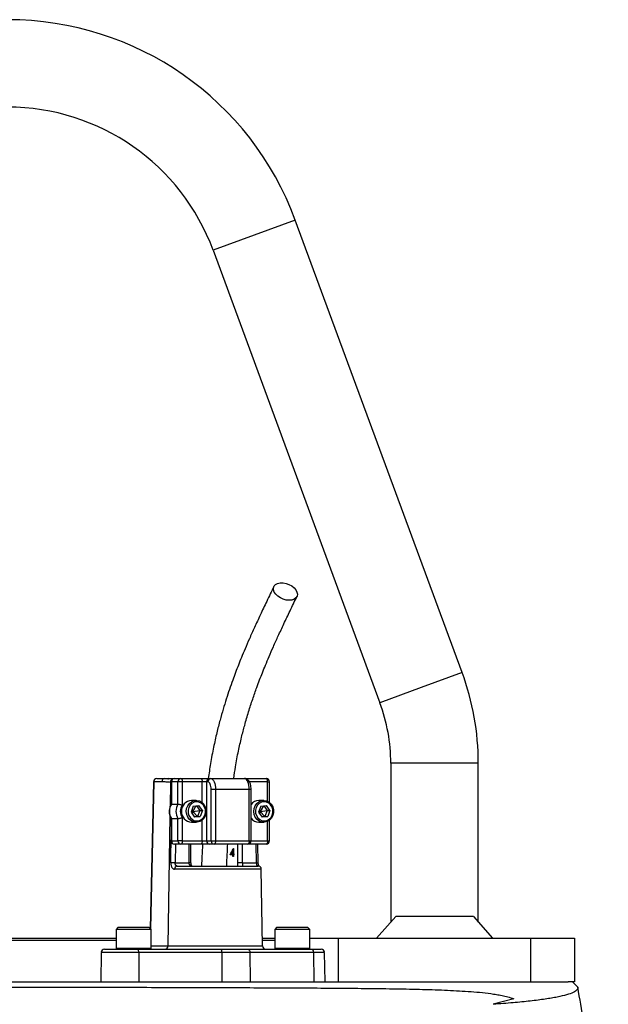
# Model space of a CAD drawing. Header units: millimetres. Extents: x 1760 to 3240, y 826 to 4276.
# Tile 8 of 8: x 2505 to 2774, y 3826 to 4276. Entities that reach past the tile are written whole.
import ezdxf

# ---------------------------------------------------------------- set-up
doc = ezdxf.new("R2010")
doc.units = ezdxf.units.MM

msp = doc.modelspace()

# ---------------------------------------------------------------- linework, layer by layer
at = {"color": 1, "linetype": 'Continuous', "lineweight": 25}
for p, q in [((2631.37, 4184.53), (2612.6, 4177.61)), ((2612.6, 4177.61), (2593.83, 4170.7)), ((2707.6, 3977.61), (2688.83, 3970.7)), ((2688.83, 3970.7), (2670.07, 3963.78)), ((2695, 3936.13), (2675, 3936.13)), ((2715, 3936.13), (2695, 3936.13)), ((2566.69, 3927.65), (2565.25, 3860.37)), ((2574.35, 3927.39), (2574.17, 3916.31)), ((2574.67, 3927.39), (2574.35, 3927.39)), ((2574.81, 3927.63), (2574.67, 3927.63)), ((2588.82, 3918.14), (2588.82, 3927.63)), ((2618.73, 3927.63), (2610.39, 3927.63)), ((2618.73, 3918.72), (2618.73, 3927.63)), ((2618.73, 3927.63), (2619.6, 3927.63)), ((2611.19, 3924.13), (2610.33, 3924.13)), ((2574.11, 3912.11), (2573.17, 3852.6)), ((2588.82, 3900.63), (2588.82, 3910.11)), ((2618.73, 3900.63), (2618.73, 3909.54)), ((2574.81, 3900.63), (2574.67, 3900.63)), ((2576.58, 3899.13), (2576.44, 3890.63)), ((2582.86, 3890.63), (2582.86, 3899.13)), ((2605.12, 3890.63), (2605.12, 3899.13)), ((2607.18, 3899.13), (2607.18, 3890.63)), ((2610.33, 3900.63), (2611.19, 3900.63)), ((2611.19, 3900.63), (2618.73, 3900.63)), ((2613.59, 3890.63), (2613.46, 3899.13)), ((2618.73, 3900.63), (2619.6, 3900.63)), ((2583.72, 3890.63), (2582.86, 3890.63)), ((2615.85, 3887.65), (2576.24, 3887.65)), ((2559.82, 3849.65), (2542.73, 3849.65)), ((2549.5, 3851.53), (2550.25, 3851.53)), ((2550.25, 3851.53), (2565.5, 3851.53)), ((2565.5, 3852.6), (2573.17, 3852.6)), ((2573.17, 3852.6), (2616.46, 3852.6)), ((2622, 3851.53), (2622.75, 3851.53)), ((2622.75, 3851.53), (2638, 3851.53)), ((2644.77, 3849.65), (2639.68, 3849.65))]:
    msp.add_line(p, q, dxfattribs=at)
at = {"color": 7, "linetype": 'Continuous', "lineweight": 25}
for p, q in [((2707.6, 3977.61), (2631.37, 4184.53)), ((2593.83, 4170.7), (2670.07, 3963.78)), ((2675, 3936.13), (2675, 3863.48)), ((2715, 3863.48), (2715, 3936.13)), ((2566.55, 3927.66), (2565.12, 3860.51)), ((2570.39, 3927.65), (2566.69, 3927.65)), ((2568.05, 3929.13), (2571.75, 3929.13)), ((2571.75, 3929.13), (2576.17, 3929.13)), ((2574.67, 3927.63), (2574.67, 3917.4)), ((2574.81, 3927.63), (2574.81, 3917.44)), ((2577.77, 3927.63), (2574.81, 3927.63)), ((2576.17, 3929.13), (2579.12, 3929.13)), ((2577.77, 3917.44), (2577.77, 3927.63)), ((2579.76, 3927.63), (2577.77, 3927.63)), ((2579.12, 3929.13), (2588.19, 3929.13)), ((2579.76, 3927.63), (2579.76, 3916.96)), ((2588.82, 3927.63), (2579.76, 3927.63)), ((2588.19, 3929.13), (2592.17, 3929.13)), ((2590.81, 3927.63), (2588.82, 3927.63)), ((2591.45, 3927.63), (2590.81, 3927.63)), ((2590.81, 3927.63), (2590.81, 3900.63)), ((2592.17, 3929.13), (2592.81, 3929.13)), ((2592.81, 3929.13), (2608.22, 3929.13)), ((2608.21, 3929.13), (2609.03, 3929.13)), ((2609.03, 3929.13), (2618.1, 3929.13)), ((2619.6, 3918.17), (2619.6, 3927.63)), ((2594.92, 3924.13), (2592.93, 3924.13)), ((2592.93, 3900.63), (2592.93, 3924.13)), ((2594.92, 3924.13), (2594.92, 3900.63)), ((2610.33, 3924.13), (2594.92, 3924.13)), ((2610.33, 3900.63), (2610.33, 3924.13)), ((2611.19, 3900.63), (2611.19, 3924.13)), ((2574.81, 3917.44), (2577.77, 3917.44)), ((2586.12, 3919.13), (2583.94, 3919.13)), ((2616.93, 3919.13), (2614.76, 3919.13)), ((2584.78, 3916.42), (2583.78, 3913.75)), ((2583.78, 3913.75), (2585.37, 3911.46)), ((2583.88, 3914.01), (2584.49, 3914.13)), ((2584.19, 3914.84), (2584.49, 3914.13)), ((2584.49, 3914.13), (2584.32, 3912.97)), ((2585.99, 3916.59), (2584.49, 3914.13)), ((2584.49, 3914.13), (2587.7, 3914.5)), ((2584.49, 3914.13), (2586.7, 3911.84)), ((2584.78, 3916.42), (2587.37, 3916.79)), ((2586.22, 3916.63), (2587.7, 3914.5)), ((2587.7, 3914.5), (2586.7, 3911.84)), ((2588.97, 3914.5), (2587.37, 3916.79)), ((2587.7, 3914.5), (2588.97, 3914.5)), ((2588.97, 3914.5), (2587.96, 3911.84)), ((2615.6, 3916.42), (2614.59, 3913.75)), ((2614.59, 3913.75), (2616.18, 3911.46)), ((2614.69, 3914.01), (2615.31, 3914.13)), ((2615, 3914.84), (2615.31, 3914.13)), ((2615.31, 3914.13), (2615.14, 3912.97)), ((2616.8, 3916.59), (2615.31, 3914.13)), ((2615.31, 3914.13), (2618.51, 3914.5)), ((2615.31, 3914.13), (2617.51, 3911.84)), ((2615.6, 3916.42), (2618.19, 3916.79)), ((2617.04, 3916.63), (2618.51, 3914.5)), ((2618.51, 3914.5), (2617.51, 3911.84)), ((2619.78, 3914.5), (2618.19, 3916.79)), ((2618.51, 3914.5), (2619.78, 3914.5)), ((2619.78, 3914.5), (2618.78, 3911.84)), ((2574.67, 3910.86), (2574.67, 3900.63)), ((2574.81, 3910.81), (2577.77, 3910.81)), ((2574.81, 3910.81), (2574.81, 3900.63)), ((2577.77, 3900.63), (2577.77, 3910.81)), ((2579.76, 3911.3), (2579.76, 3900.63)), ((2583.94, 3909.13), (2586.12, 3909.13)), ((2586.7, 3911.84), (2585.25, 3911.63)), ((2587.96, 3911.84), (2585.37, 3911.46)), ((2586.7, 3911.84), (2587.96, 3911.84)), ((2614.76, 3909.13), (2616.93, 3909.13)), ((2617.51, 3911.84), (2616.07, 3911.63)), ((2618.78, 3911.84), (2616.18, 3911.46)), ((2617.51, 3911.84), (2618.78, 3911.84)), ((2619.6, 3900.63), (2619.6, 3910.08)), ((2574.81, 3900.63), (2577.77, 3900.63)), ((2579.12, 3899.13), (2576.17, 3899.13)), ((2579.76, 3900.63), (2577.77, 3900.63)), ((2588.19, 3899.13), (2579.12, 3899.13)), ((2579.76, 3900.63), (2588.82, 3900.63)), ((2583.72, 3890.63), (2583.72, 3899.13)), ((2592.17, 3899.13), (2588.19, 3899.13)), ((2588.82, 3900.63), (2590.81, 3900.63)), ((2590.81, 3900.63), (2592.93, 3900.63)), ((2594.29, 3899.13), (2592.17, 3899.13)), ((2592.93, 3900.63), (2594.92, 3900.63)), ((2609.69, 3899.13), (2594.29, 3899.13)), ((2594.92, 3900.63), (2610.33, 3900.63)), ((2618.1, 3899.13), (2609.69, 3899.13)), ((2614.46, 3890.65), (2614.32, 3899.13)), ((2602.11, 3894.67), (2602.87, 3894.67)), ((2602.56, 3894.31), (2602.67, 3894.67)), ((2602.87, 3894.67), (2602.87, 3896.19)), ((2603.07, 3896.19), (2602.87, 3896.19)), ((2603.07, 3894.67), (2602.87, 3894.67)), ((2603.03, 3897.09), (2603.07, 3897.09)), ((2603.07, 3897.09), (2603.07, 3894.67)), ((2603.07, 3894.67), (2603.33, 3894.67)), ((2603.33, 3894.67), (2603.33, 3894.31)), ((2576.44, 3890.63), (2582.86, 3890.63)), ((2602.87, 3894.31), (2601.62, 3894.31)), ((2602.87, 3893.5), (2602.87, 3894.31)), ((2603.07, 3894.31), (2602.87, 3894.31)), ((2603.07, 3893.5), (2602.87, 3893.5)), ((2603.07, 3894.31), (2603.07, 3893.5)), ((2603.33, 3894.31), (2603.07, 3894.31)), ((2607.18, 3890.63), (2605.12, 3890.63)), ((2607.18, 3890.63), (2613.59, 3890.63)), ((2577.43, 3889.13), (2614.35, 3889.13)), ((2616.46, 3852.6), (2615.85, 3887.65)), ((2668.48, 3856.13), (2677.26, 3866.03)), ((2712.74, 3866.03), (2677.26, 3866.03)), ((2712.74, 3866.03), (2721.52, 3856.13)), ((2550.5, 3861.13), (2549.5, 3860.13)), ((2549.5, 3860.13), (2549.5, 3851.53)), ((2550.25, 3860.13), (2549.5, 3860.13)), ((2565.5, 3860.13), (2550.25, 3860.13)), ((2550.5, 3861.13), (2551.15, 3861.13)), ((2551.15, 3861.13), (2564.5, 3861.13)), ((2565.5, 3860.13), (2564.5, 3861.13)), ((2565.5, 3851.53), (2565.5, 3860.13)), ((2623, 3861.13), (2622, 3860.13)), ((2622, 3860.13), (2622, 3851.53)), ((2622.75, 3860.13), (2622, 3860.13)), ((2638, 3860.13), (2622.75, 3860.13)), ((2623, 3861.13), (2623.66, 3861.13)), ((2623.66, 3861.13), (2637, 3861.13)), ((2638, 3860.13), (2637, 3861.13)), ((2638, 3851.53), (2638, 3860.13)), ((2500, 3856.13), (2549.5, 3856.13)), ((2549.5, 3855.13), (2500, 3855.13)), ((2616.4, 3856.13), (2622, 3856.13)), ((2622, 3855.13), (2616.42, 3855.13)), ((2638, 3856.13), (2651, 3856.13)), ((2651, 3856.13), (2651, 3836.13)), ((2651, 3856.13), (2739, 3856.13)), ((2739, 3836.13), (2739, 3856.13)), ((2739, 3856.13), (2759, 3856.13)), ((2759, 3856.13), (2759, 3836.13)), ((2542.73, 3849.65), (2542.5, 3836.13)), ((2544.23, 3851.13), (2559.58, 3851.13)), ((2559.58, 3851.13), (2597.56, 3851.13)), ((2559.82, 3849.65), (2559.85, 3836.13)), ((2597.8, 3849.65), (2559.82, 3849.65)), ((2597.56, 3851.13), (2609.66, 3851.13)), ((2597.8, 3849.65), (2597.83, 3836.13)), ((2610.64, 3849.65), (2597.8, 3849.65)), ((2609.66, 3851.13), (2638.7, 3851.13)), ((2610.64, 3849.65), (2610.79, 3836.13)), ((2639.68, 3849.65), (2610.64, 3849.65)), ((2638.7, 3851.13), (2643.27, 3851.13)), ((2639.68, 3849.65), (2639.84, 3836.13)), ((2645, 3836.13), (2644.77, 3849.65)), ((2281.75, 3836.13), (2756.06, 3836.13)), ((2759, 3836.13), (2756.06, 3836.13)), ((2760.46, 3833.67), (2758, 3836.13)), ((2731.23, 3828.42), (2721.78, 3825.89))]:
    msp.add_line(p, q, dxfattribs=at)
at = {"color": 7, "linetype": 'Continuous', "lineweight": 25, "flags": 128}
for points in [[(2628.59, 4010.64), (2627.24, 4010.76), (2625.86, 4011.13), (2624.55, 4011.72), (2623.38, 4012.5), (2622.43, 4013.4), (2621.75, 4014.39), (2621.4, 4015.39), (2621.39, 4016.35), (2621.72, 4017.19), (2622.37, 4017.88), (2623.3, 4018.36), (2624.46, 4018.61), (2625.77, 4018.61), (2627.14, 4018.36), (2628.5, 4017.88), (2629.75, 4017.19), (2630.82, 4016.35), (2631.64, 4015.39), (2632.15, 4014.39), (2632.34, 4013.4), (2632.18, 4012.5), (2631.68, 4011.72), (2630.88, 4011.13), (2629.83, 4010.76), (2628.59, 4010.64)], [(2579.12, 3929.13), (2579.25, 3929.1), (2579.37, 3929.01), (2579.48, 3928.87), (2579.57, 3928.69), (2579.65, 3928.46), (2579.71, 3928.2), (2579.75, 3927.92), (2579.76, 3927.63)], [(2588.19, 3929.13), (2588.31, 3929.1), (2588.43, 3929.01), (2588.54, 3928.87), (2588.64, 3928.69), (2588.71, 3928.46), (2588.77, 3928.2), (2588.81, 3927.92), (2588.82, 3927.63)], [(2592.93, 3924.13), (2592.9, 3924.81), (2592.82, 3925.47), (2592.68, 3926.07), (2592.49, 3926.6), (2592.27, 3927.04), (2592.01, 3927.36), (2591.74, 3927.56), (2591.45, 3927.63)], [(2592.81, 3929.13), (2593.22, 3929.03), (2593.62, 3928.75), (2593.98, 3928.29), (2594.3, 3927.66), (2594.57, 3926.91), (2594.76, 3926.04), (2594.88, 3925.1), (2594.92, 3924.13)], [(2610.33, 3924.13), (2610.29, 3925.1), (2610.17, 3926.04), (2609.97, 3926.91), (2609.71, 3927.66), (2609.39, 3928.29), (2609.02, 3928.75), (2608.63, 3929.03), (2608.22, 3929.13)], [(2618.73, 3927.63), (2618.72, 3927.92), (2618.68, 3928.2), (2618.62, 3928.46), (2618.54, 3928.69), (2618.45, 3928.87), (2618.34, 3929.01), (2618.22, 3929.1), (2618.1, 3929.13)], [(2590.3, 3912.21), (2589.68, 3911.04), (2588.79, 3910.09), (2587.71, 3909.44), (2586.5, 3909.15), (2585.27, 3909.22), (2584.1, 3909.65), (2583.08, 3910.42), (2582.29, 3911.46), (2581.78, 3912.7), (2581.59, 3914.04), (2581.74, 3915.4), (2582.21, 3916.65), (2582.97, 3917.72), (2583.97, 3918.53), (2585.12, 3919.01), (2586.35, 3919.12), (2587.57, 3918.87), (2588.67, 3918.26), (2589.59, 3917.35), (2590.24, 3916.2), (2590.6, 3914.89), (2590.62, 3913.53), (2590.3, 3912.21)], [(2590.06, 3912.44), (2590.34, 3913.66), (2590.3, 3914.91), (2589.94, 3916.1), (2589.29, 3917.12), (2588.41, 3917.91), (2587.36, 3918.39), (2586.23, 3918.52), (2585.11, 3918.3), (2584.1, 3917.74), (2583.27, 3916.89), (2582.69, 3915.81), (2582.41, 3914.6), (2582.45, 3913.35), (2582.81, 3912.16), (2583.45, 3911.13), (2584.34, 3910.34), (2585.38, 3909.86), (2586.51, 3909.73), (2587.63, 3909.95), (2588.65, 3910.51), (2589.48, 3911.37), (2590.06, 3912.44)], [(2621.12, 3912.21), (2620.5, 3911.04), (2619.61, 3910.09), (2618.52, 3909.44), (2617.32, 3909.15), (2616.09, 3909.22), (2614.92, 3909.65), (2613.9, 3910.42), (2613.1, 3911.46), (2612.59, 3912.7), (2612.4, 3914.04), (2612.55, 3915.4), (2613.02, 3916.65), (2613.79, 3917.72), (2614.78, 3918.53), (2615.94, 3919.01), (2617.17, 3919.12), (2618.38, 3918.87), (2619.48, 3918.26), (2620.4, 3917.35), (2621.06, 3916.2), (2621.41, 3914.89), (2621.43, 3913.53), (2621.12, 3912.21)], [(2620.87, 3912.44), (2621.15, 3913.66), (2621.11, 3914.91), (2620.75, 3916.1), (2620.11, 3917.12), (2619.22, 3917.91), (2618.17, 3918.39), (2617.05, 3918.52), (2615.93, 3918.3), (2614.91, 3917.74), (2614.08, 3916.89), (2613.5, 3915.81), (2613.22, 3914.6), (2613.26, 3913.35), (2613.62, 3912.16), (2614.27, 3911.13), (2615.15, 3910.34), (2616.2, 3909.86), (2617.33, 3909.73), (2618.44, 3909.95), (2619.46, 3910.51), (2620.29, 3911.37), (2620.87, 3912.44)], [(2579.76, 3900.63), (2579.75, 3900.34), (2579.71, 3900.05), (2579.65, 3899.79), (2579.57, 3899.57), (2579.48, 3899.38), (2579.37, 3899.24), (2579.25, 3899.16), (2579.12, 3899.13)], [(2588.82, 3900.63), (2588.81, 3900.34), (2588.77, 3900.05), (2588.71, 3899.79), (2588.64, 3899.57), (2588.54, 3899.38), (2588.43, 3899.24), (2588.31, 3899.16), (2588.19, 3899.13)], [(2594.92, 3900.63), (2594.91, 3900.34), (2594.87, 3900.05), (2594.81, 3899.79), (2594.74, 3899.57), (2594.64, 3899.38), (2594.53, 3899.24), (2594.41, 3899.16), (2594.29, 3899.13)], [(2610.33, 3900.63), (2610.32, 3900.34), (2610.28, 3900.05), (2610.22, 3899.79), (2610.14, 3899.57), (2610.05, 3899.38), (2609.94, 3899.24), (2609.82, 3899.16), (2609.69, 3899.13)], [(2618.73, 3900.63), (2618.72, 3900.34), (2618.68, 3900.05), (2618.62, 3899.79), (2618.54, 3899.57), (2618.45, 3899.38), (2618.34, 3899.24), (2618.22, 3899.16), (2618.1, 3899.13)], [(2609.66, 3851.13), (2609.85, 3851.1), (2610.03, 3851.02), (2610.2, 3850.88), (2610.35, 3850.7), (2610.47, 3850.47), (2610.56, 3850.22), (2610.62, 3849.94), (2610.64, 3849.65)], [(2638.7, 3851.13), (2638.89, 3851.1), (2639.07, 3851.02), (2639.24, 3850.88), (2639.39, 3850.7), (2639.51, 3850.47), (2639.6, 3850.22), (2639.66, 3849.94), (2639.68, 3849.65)]]:
    msp.add_lwpolyline(points, dxfattribs=at)
at = {"color": 1, "linetype": 'Continuous', "lineweight": 25, "flags": 128}
msp.add_lwpolyline([(2574.5, 3890.65), (2574.55, 3893.65), (2574.67, 3901.04)], dxfattribs=at)
at = {"color": 7, "linetype": 'Continuous', "lineweight": 25}
for centre, radius, start, end in [((2500, 4136.13), 140, 20.2253, 159.7747), ((2500, 4136.13), 100, 20.2253, 159.7747), ((2595, 3936.13), 120, 0, 20.2253), ((2595, 3936.13), 80, 0, 20.2253), ((2568.05, 3927.63), 1.5, 90, 178.7751), ((2568.12, 3927.7), 1.43, 92.8887, 181.7427), ((2571.82, 3927.7), 1.43, 92.8887, 181.7427), ((2576.17, 3927.63), 1.5, 90, 180), ((2576.24, 3927.69), 1.43, 92.9521, 182.6753), ((2579.2, 3927.69), 1.43, 92.9521, 182.6753), ((2592.25, 3927.69), 1.43, 92.9521, 182.6753), ((2592.88, 3927.69), 1.43, 92.9521, 182.6753), ((2618.1, 3927.63), 1.5, 0, 90), ((2580.41, 3914.13), 6.51, 149.3576, 210.6424), ((2583.36, 3914.13), 6.51, 149.3576, 210.6424), ((2584.33, 3914.13), 5.02, 94.4413, 265.5587), ((2614.83, 3914.72), 4.41, 90.9224, 145.464), ((2583.7, 3914.13), 4.85, 144.3501, 215.6499), ((2614.82, 3913.53), 4.4, 214.4651, 269.1486), ((2576.17, 3900.63), 1.5, 180, 270), ((2576.24, 3900.56), 1.43, 177.3247, 267.0479), ((2579.2, 3900.56), 1.43, 177.3247, 267.0479), ((2592.25, 3900.56), 1.43, 177.3247, 267.0479), ((2594.36, 3900.56), 1.43, 177.3247, 267.0479), ((2609.69, 3900.63), 1.5, 270, 0), ((2618.1, 3900.63), 1.5, 270, 0), ((2573.52, 3745.34), 145.32, 88.8451, 89.6113), ((2577.6, 3887.77), 1.37, 97.2473, 185.0114), ((2614.35, 3887.63), 1.5, 1, 90), ((2544.23, 3849.63), 1.5, 90, 179), ((2549.9, 3851.53), 0.4, 180, 270), ((2557.31, 3850.01), 2.53, 351.9567, 26.2077), ((2565.1, 3851.53), 0.4, 270, 0), ((2571.73, 3852.56), 1.43, 272.8887, 1.7427), ((2595.29, 3850.01), 2.53, 351.9567, 26.2077), ((2617.96, 3852.63), 1.5, 181, 270), ((2622.4, 3851.53), 0.4, 180, 270), ((2637.6, 3851.53), 0.4, 270, 0), ((2643.27, 3849.63), 1.5, 1, 90)]:
    msp.add_arc(centre, radius, start, end, dxfattribs=at)
at = {"color": 1, "linetype": 'Continuous', "lineweight": 25}
for centre, radius, start, end in [((2566.72, 3929.9), 2.25, 265.8098, 269.3878), ((2575.84, 3927.41), 1.5, 117.3848, 180.6247), ((2608.91, 3928.56), 0.58, 14.8515, 77.9327), ((2613.58, 3907.02), 16.39, 270.052, 273.0796)]:
    msp.add_arc(centre, radius, start, end, dxfattribs=at)
at = {"color": 7, "linetype": 'Continuous', "lineweight": 25}
for centre, major_axis, ratio, start_param, end_param in [((2593.75, 3901.42), (7.5, 16.98), 0.551639, 4.532611, 4.701369), ((2593.75, 3900.88), (7.5, 16.99), 0.551424, 4.587895, 4.679441)]:
    msp.add_ellipse(centre, major_axis=major_axis, ratio=ratio, start_param=start_param, end_param=end_param, dxfattribs=at)
for points, knots in [([(2621.58, 4016.94), (2620.49, 4014.68), (2618.41, 4010.35), (2615.45, 4004.11), (2612.81, 3998.42), (2610.5, 3993.25), (2608.51, 3988.66), (2606.84, 3984.65), (2605.39, 3981.05), (2604.06, 3977.6), (2602.69, 3973.9), (2601.27, 3969.86), (2599.81, 3965.46), (2598.38, 3960.79), (2596.92, 3955.67), (2595.45, 3949.9), (2593.97, 3943.28), (2592.64, 3936.31), (2591.96, 3931.42), (2591.64, 3929.13)], [0, 0, 0, 0, 0.090226, 0.172297, 0.24625, 0.312101, 0.369843, 0.418614, 0.459916, 0.500053, 0.541062, 0.588734, 0.637577, 0.687635, 0.740223, 0.799189, 0.864687, 0.936625, 1, 1, 1, 1]), ([(2603.25, 3929.12), (2603.51, 3930.93), (2604.11, 3935.23), (2605.34, 3941.51), (2606.76, 3947.81), (2608.32, 3953.81), (2610.01, 3959.63), (2611.88, 3965.39), (2613.57, 3970.2), (2615.07, 3974.21), (2616.38, 3977.58), (2617.82, 3981.14), (2619.49, 3985.11), (2621.44, 3989.6), (2623.69, 3994.58), (2626.23, 4000.05), (2629.07, 4006.02), (2631.07, 4010.17), (2632.11, 4012.34)], [0, 0, 0, 0, 0.0524476, 0.1244157, 0.1898446, 0.2487253, 0.3182269, 0.3845094, 0.4487779, 0.490857, 0.5320453, 0.5753356, 0.6266647, 0.6862074, 0.7527003, 0.8271629, 0.9096044, 1, 1, 1, 1]), ([(2574.35, 3927.39), (2574.02, 3927.39), (2573.69, 3927.4), (2573.03, 3927.45), (2572.7, 3927.48), (2571.71, 3927.58), (2571.05, 3927.65), (2570.39, 3927.65)], [0, 0, 0, 0, 0.25, 0.25, 0.5, 0.5, 1, 1, 1, 1]), ([(2571.75, 3929.13), (2572.24, 3929.1), (2572.8, 3929.08), (2573.32, 3929.04), (2573.39, 3929.03)], [0, 0, 0, 0, 0.865545, 1, 1, 1, 1]), ([(2575.4, 3928.89), (2575.04, 3928.92), (2574.41, 3928.97), (2573.65, 3929.05), (2573.33, 3929.09)], [0, 0, 0, 0, 0.579011, 1, 1, 1, 1]), ([(2611.19, 3924.13), (2611.19, 3924.34), (2611.18, 3924.97), (2611.04, 3925.99), (2610.72, 3927.11), (2610.25, 3928.01), (2609.63, 3928.66), (2608.95, 3929.06), (2608.45, 3929.1), (2608.22, 3929.13)], [0, 0, 0, 0, 0.088651, 0.257335, 0.430857, 0.616232, 0.757672, 0.88692, 1, 1, 1, 1]), ([(2574.68, 3917.41), (2574.64, 3917.34), (2574.34, 3916.9), (2573.98, 3915.96), (2573.72, 3914.61), (2573.78, 3913.21), (2574.09, 3911.92), (2574.5, 3911.18), (2574.68, 3910.85)], [0, 0, 0, 0, 0.0353333, 0.2328996, 0.4314871, 0.6310888, 0.8313904, 1, 1, 1, 1]), ([(2574.81, 3917.44), (2574.74, 3917.44), (2574.66, 3917.44), (2574.68, 3917.41), (2574.68, 3917.41)], [0, 0, 0, 0, 0.874771, 1, 1, 1, 1]), ([(2577.77, 3917.44), (2577.81, 3917.44), (2577.86, 3917.44), (2577.98, 3917.43), (2578.05, 3917.42), (2578.27, 3917.38), (2578.45, 3917.35), (2578.82, 3917.26), (2579.01, 3917.21), (2579.4, 3917.09), (2579.59, 3917.02), (2579.76, 3916.96)], [0, 0, 0, 0, 0.125, 0.125, 0.25, 0.25, 0.5, 0.5, 0.75, 0.75, 1, 1, 1, 1]), ([(2574.81, 3910.81), (2574.74, 3910.81), (2574.66, 3910.81), (2574.68, 3910.84), (2574.68, 3910.84)], [0, 0, 0, 0, 0.873602, 1, 1, 1, 1]), ([(2577.77, 3910.81), (2577.81, 3910.81), (2577.86, 3910.81), (2577.98, 3910.83), (2578.05, 3910.84), (2578.27, 3910.87), (2578.45, 3910.91), (2578.82, 3910.99), (2579.01, 3911.05), (2579.4, 3911.17), (2579.59, 3911.23), (2579.76, 3911.3)], [0, 0, 0, 0, 0.125, 0.125, 0.25, 0.25, 0.5, 0.5, 0.75, 0.75, 1, 1, 1, 1]), ([(2589.02, 3899.22), (2588.89, 3896.82), (2588.7, 3893.46), (2588.58, 3890.09), (2588.54, 3889.13)], [0, 0, 0, 0, 0.71512, 1, 1, 1, 1]), ([(2600.05, 3889.13), (2600.08, 3890.05), (2600.21, 3893.39), (2600.39, 3896.72), (2600.53, 3899.13)], [0, 0, 0, 0, 0.275869, 1, 1, 1, 1]), ([(2574.5, 3890.65), (2574.5, 3890.45), (2574.51, 3890.24), (2574.54, 3889.84), (2574.57, 3889.65), (2574.65, 3889.28), (2574.7, 3889.1), (2574.83, 3888.77), (2574.89, 3888.62), (2575.05, 3888.35), (2575.14, 3888.23), (2575.33, 3888.02), (2575.43, 3887.93), (2575.65, 3887.79), (2575.76, 3887.74), (2576, 3887.67), (2576.12, 3887.65), (2576.24, 3887.65)], [0, 0, 0, 0, 0.125, 0.125, 0.25, 0.25, 0.375, 0.375, 0.5, 0.5, 0.625, 0.625, 0.75, 0.75, 0.875, 0.875, 1, 1, 1, 1]), ([(2577.43, 3889.13), (2577.28, 3889.13), (2577.14, 3889.16), (2576.94, 3889.27), (2576.88, 3889.31), (2576.78, 3889.42), (2576.73, 3889.48), (2576.6, 3889.69), (2576.53, 3889.86), (2576.45, 3890.22), (2576.44, 3890.42), (2576.44, 3890.63)], [0, 0, 0, 0, 0.25, 0.25, 0.375, 0.375, 0.5, 0.5, 0.75, 0.75, 1, 1, 1, 1]), ([(2584.12, 3889.13), (2583.93, 3889.13), (2583.76, 3889.16), (2583.52, 3889.25), (2583.45, 3889.3), (2583.31, 3889.4), (2583.25, 3889.46), (2583.14, 3889.59), (2583.09, 3889.67), (2583, 3889.83), (2582.97, 3889.93), (2582.89, 3890.21), (2582.86, 3890.42), (2582.86, 3890.63)], [0, 0, 0, 0, 0.25, 0.25, 0.375, 0.375, 0.5, 0.5, 0.625, 0.625, 0.75, 0.75, 1, 1, 1, 1]), ([(2584.12, 3889.13), (2584.12, 3889.13), (2584.11, 3889.13), (2584.11, 3889.12), (2583.98, 3889.29), (2583.85, 3889.62), (2583.75, 3890.08), (2583.73, 3890.44), (2583.73, 3890.63)], [0, 0, 0, 0, 0.2070917, 0.4031716, 0.5418742, 0.6808904, 0.8327511, 1, 1, 1, 1]), ([(2607.18, 3890.63), (2607.18, 3890.52), (2607.18, 3890.42), (2607.19, 3890.22), (2607.2, 3890.12), (2607.21, 3889.93), (2607.22, 3889.84), (2607.24, 3889.67), (2607.24, 3889.59), (2607.26, 3889.39), (2607.27, 3889.29), (2607.25, 3889.16), (2607.22, 3889.13), (2607.19, 3889.13)], [0, 0, 0, 0, 0.125, 0.125, 0.25, 0.25, 0.375, 0.375, 0.5, 0.5, 0.75, 0.75, 1, 1, 1, 1]), ([(2613.59, 3890.63), (2613.59, 3890.53), (2613.6, 3890.43), (2613.62, 3890.23), (2613.63, 3890.13), (2613.66, 3889.95), (2613.67, 3889.86), (2613.71, 3889.7), (2613.72, 3889.62), (2613.77, 3889.41), (2613.81, 3889.3), (2613.85, 3889.16), (2613.87, 3889.13), (2613.87, 3889.13)], [0, 0, 0, 0, 0.125, 0.125, 0.25, 0.25, 0.375, 0.375, 0.5, 0.5, 0.75, 0.75, 1, 1, 1, 1]), ([(2614.69, 3889.07), (2614.66, 3889.17), (2614.58, 3889.43), (2614.48, 3889.98), (2614.47, 3890.44), (2614.46, 3890.65)], [0, 0, 0, 0, 0.2541359, 0.644592, 1, 1, 1, 1]), ([(2280.09, 3834.08), (2283.35, 3834.08), (2286.74, 3834.08), (2293.77, 3834.07), (2297.4, 3834.07), (2308.68, 3834.05), (2316.68, 3834.04), (2329.41, 3834.03), (2333.78, 3834.02), (2339.39, 3834.02), (2340.53, 3834.02), (2342.8, 3834.01), (2343.95, 3834.01), (2347.4, 3834.01), (2349.73, 3834), (2361.43, 3833.99), (2371.09, 3833.98), (2391.01, 3833.95), (2401.27, 3833.94), (2414.46, 3833.92), (2417.12, 3833.92), (2422.47, 3833.91), (2425.17, 3833.91), (2433.27, 3833.89), (2438.69, 3833.89), (2455.01, 3833.86), (2465.96, 3833.85), (2488, 3833.81), (2499.1, 3833.79), (2511.67, 3833.77), (2513.07, 3833.76), (2515.86, 3833.76), (2517.25, 3833.76), (2521.42, 3833.75), (2524.19, 3833.74), (2532.47, 3833.72), (2537.95, 3833.71), (2554.27, 3833.68), (2565, 3833.65), (2580.85, 3833.61), (2586.09, 3833.59), (2593.9, 3833.56), (2596.49, 3833.56), (2601.65, 3833.54), (2604.21, 3833.53), (2616.89, 3833.48), (2626.65, 3833.44), (2645.46, 3833.33), (2654.5, 3833.26), (2665.35, 3833.14), (2667.5, 3833.12), (2671.75, 3833.06), (2673.86, 3833.03), (2680.09, 3832.93), (2684.13, 3832.86), (2690.02, 3832.71), (2691.95, 3832.66), (2695.77, 3832.53), (2697.66, 3832.46), (2703.23, 3832.23), (2706.84, 3832.04), (2712.12, 3831.67), (2713.86, 3831.53), (2717.3, 3831.2), (2719.01, 3831.01), (2721.57, 3830.66), (2722.42, 3830.53), (2724.13, 3830.25), (2724.99, 3830.09), (2726.72, 3829.72), (2727.59, 3829.52), (2729.38, 3829.04), (2730.28, 3828.76), (2731.23, 3828.42)], [0, 0, 0, 0, 0.03125, 0.03125, 0.0625, 0.0625, 0.125, 0.125, 0.15625, 0.15625, 0.164062, 0.164062, 0.171875, 0.171875, 0.1875, 0.1875, 0.25, 0.25, 0.3125, 0.3125, 0.328125, 0.328125, 0.34375, 0.34375, 0.375, 0.375, 0.4375, 0.4375, 0.5, 0.5, 0.507812, 0.507812, 0.515625, 0.515625, 0.53125, 0.53125, 0.5625, 0.5625, 0.625, 0.625, 0.65625, 0.65625, 0.671875, 0.671875, 0.6875, 0.6875, 0.75, 0.75, 0.8125, 0.8125, 0.828125, 0.828125, 0.84375, 0.84375, 0.875, 0.875, 0.890625, 0.890625, 0.90625, 0.90625, 0.9375, 0.9375, 0.953125, 0.953125, 0.96875, 0.96875, 0.976562, 0.976562, 0.984375, 0.984375, 0.992187, 0.992187, 1, 1, 1, 1]), ([(2760.46, 3833.67), (2760.54, 3833.26), (2760.4, 3832.85), (2759.69, 3832.07), (2759.12, 3831.68), (2756.78, 3830.56), (2754.36, 3829.85), (2750.65, 3829.11), (2750.23, 3829.03), (2749.35, 3828.87), (2748.9, 3828.79), (2747.51, 3828.55), (2746.53, 3828.39), (2743.46, 3827.94), (2741.21, 3827.65), (2736.32, 3827.1), (2733.69, 3826.84), (2728.03, 3826.35), (2725, 3826.11), (2721.78, 3825.89)], [0, 0, 0, 0, 0.125, 0.125, 0.25, 0.25, 0.5, 0.5, 0.53125, 0.53125, 0.5625, 0.5625, 0.625, 0.625, 0.75, 0.75, 0.875, 0.875, 1, 1, 1, 1]), ([(2774.4, 3737.29), (2773.18, 3748.19), (2770.74, 3770.03), (2766.08, 3802.18), (2762.29, 3823.34), (2760.44, 3833.66)], [0, 0, 0, 0, 0.337917, 0.676909, 1, 1, 1, 1])]:
    msp.add_open_spline(points, degree=3, knots=knots, dxfattribs=at)
at = {"color": 1, "linetype": 'Continuous', "lineweight": 25}
msp.add_open_spline([(2605.24, 3889.13), (2605.21, 3889.3), (2605.14, 3889.76), (2605.13, 3890.29), (2605.12, 3890.63)], degree=3, knots=[0, 0, 0, 0, 0.365246, 1, 1, 1, 1], dxfattribs=at)

doc.saveas('drawing.dxf')
